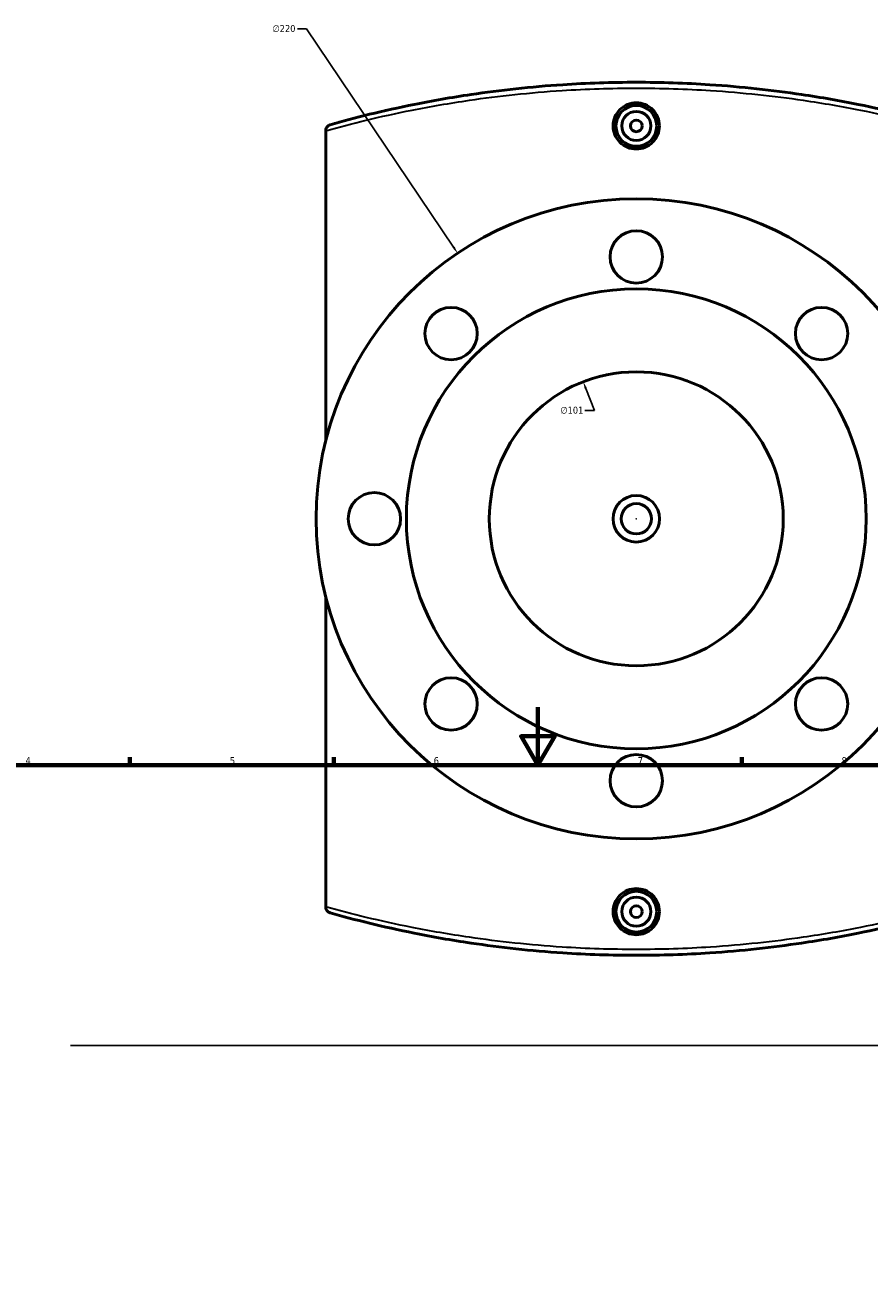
# Model space of a CAD drawing. Header units: millimetres. Extents: x -519 to 1053, y -190 to 828.
# Tile 7 of 9: x 244 to 534, y 402 to 828. Entities that reach past the tile are written whole.
import ezdxf

# ---------------------------------------------------------------- set-up
doc = ezdxf.new("R2010")
doc.units = ezdxf.units.MM
for name, color, linetype, lineweight in [('Border (ANSI)', 7, 'Continuous', 70), ('Dimension (ANSI)', 7, 'Continuous', 25), ('Sketch Geometry (ANSI)', 7, 'Continuous', 25), ('Visible (ANSI)', 7, 'Continuous', 50), ('Visible Narrow (ANSI)', 7, 'Continuous', 35)]:
    doc.layers.add(name, color=color, linetype=linetype, lineweight=lineweight)
doc.styles.add('Note Text (ANSI)', font='tahoma.ttf')
doc.dimstyles.new('Default - mm (ANSI)', dxfattribs={"dimtxt": 2.4, "dimasz": 2.5, "dimexe": 3.175, "dimexo": 1.6002, "dimgap": 0.8, "dimtad": 0, "dimtoh": 1, "dimdec": 0, "dimrnd": 1e-08, "dimzin": 4, "dimdsep": 46, "dimtxsty": 'Note Text (ANSI)', "dimcen": 0.09, "dimdle": 10, "dimclrd": 256, "dimclre": 256, "dimclrt": 5, "dimadec": 1, "dimazin": 1, "dimtfac": 1.27, "dimtofl": 0, "dimtmove": 0, "dimatfit": 3, "dimfxl": 1, "dimtolj": 1, "dimtzin": 4, "dimlwd": -1, "dimlwe": -1, "dimarcsym": 0})

# ---------------------------------------------------------------- blocks, each defined once
blk = doc.blocks.new('Borders Default Border')
at = {"layer": 'Border (ANSI)'}
for p, q in [((280.33, 574), (280.33, 576.8)), ((350.42, 574), (350.42, 576.8)), ((490.58, 574), (490.58, 576.8))]:
    blk.add_line(p, q, dxfattribs=at)
at = {"layer": 'Border (ANSI)', "flags": 128}
for points in [[(420.5, 594), (420.5, 574), (414.73, 584), (426.27, 584), (420.5, 574)], [(20, 20), (20, 574), (821, 574), (821, 20), (20, 20)]]:
    blk.add_lwpolyline(points, dxfattribs=at)
at = {"layer": 'Border (ANSI)', "color": 5, "true_color": 0x0000ff, "char_height": 2.4, "attachment_point": 7, "style": 'Note Text (ANSI)'}
for s, insert in [('4', (244.45, 574.4)), ('5', (314.67, 574.35)), ('6', (384.69, 574.35)), ('7', (454.8, 574.4)), ('8', (524.84, 574.35))]:
    blk.add_mtext(s, dxfattribs=dict(at, insert=insert))
blk = doc.blocks.new('*D7')
at = {"layer": 'Defpoints', "color": 0, "transparency": 16777216}
for p in [(436.07, 705.81), (472.54, 611.62)]:
    blk.add_point(p, dxfattribs=at)
at = {"layer": 'Dimension (ANSI)', "transparency": 16777216}
for p, q in [((439.89, 695.94), (436.97, 703.47)), ((436.65, 695.94), (439.89, 695.94))]:
    blk.add_line(p, q, dxfattribs=at)
blk.add_solid([(437.36, 703.62), (436.59, 703.32), (436.07, 705.81)], dxfattribs=at)
at = {"layer": 'Dimension (ANSI)', "color": 5, "transparency": 16777216, "insert": (428.24, 697.24), "char_height": 2.4, "attachment_point": 1, "style": 'Note Text (ANSI)'}
blk.add_mtext('\\A1;∅101', dxfattribs=at)
blk = doc.blocks.new('*D8')
at = {"layer": 'Defpoints', "color": 0, "transparency": 16777216}
for p in [(392.92, 749.99), (515.7, 567.44)]:
    blk.add_point(p, dxfattribs=at)
at = {"layer": 'Dimension (ANSI)', "transparency": 16777216}
for p, q in [((337.88, 827.1), (341.05, 827.1)), ((341.05, 827.1), (391.52, 752.06)), ((454.22, 658.71), (454.4, 658.71)), ((454.31, 658.62), (454.31, 658.8))]:
    blk.add_line(p, q, dxfattribs=at)
blk.add_solid([(391.87, 752.29), (391.17, 751.83), (392.92, 749.99)], dxfattribs=at)
at = {"layer": 'Dimension (ANSI)', "color": 5, "transparency": 16777216, "insert": (329.33, 828.39), "char_height": 2.4, "attachment_point": 1, "style": 'Note Text (ANSI)'}
blk.add_mtext('\\A1;∅220', dxfattribs=at)

msp = doc.modelspace()

# ---------------------------------------------------------------- linework, layer by layer
at = {"layer": 'Sketch Geometry (ANSI)'}
msp.add_line((259.96, 477.74), (679.75, 477.74), dxfattribs=at)
at = {"layer": 'Visible (ANSI)'}
for p, q in [((347.66, 792.2), (347.66, 792.07)), ((347.66, 685.65), (347.66, 792.07)), ((347.66, 525.36), (347.66, 631.77)), ((347.66, 525.36), (347.66, 525.22))]:
    msp.add_line(p, q, dxfattribs=at)
for centre, radius in [((454.31, 793.71), 7), ((454.31, 793.71), 5), ((454.31, 793.71), 2), ((454.31, 658.71), 110), ((454.31, 748.71), 9), ((454.31, 658.71), 79), ((390.67, 722.35), 9), ((517.95, 722.35), 9), ((454.31, 658.71), 50.5), ((364.31, 658.71), 9), ((454.31, 658.71), 8), ((454.31, 658.71), 5.2), ((390.67, 595.07), 9), ((517.95, 595.07), 9), ((454.31, 568.71), 9), ((454.31, 523.71), 7), ((454.31, 523.71), 5), ((454.31, 523.71), 2)]:
    msp.add_circle(centre, radius, dxfattribs=at)
for points, knots in [([(559.5, 794.13), (551.11, 796.5), (541.36, 798.95), (524.4, 802.36), (517.88, 803.51), (501.07, 806.01), (490.46, 807.17), (471.26, 808.43), (462.79, 808.71), (454.31, 808.71), (445.83, 808.71), (437.35, 808.43), (418.15, 807.17), (407.55, 806.01), (390.74, 803.51), (384.22, 802.36), (367.25, 798.95), (357.51, 796.5), (349.11, 794.13)], [4.844124, 4.844124, 4.844124, 4.844124, 8.750625, 8.750625, 10.990602, 10.990602, 14.299453, 14.299453, 16.829693, 16.829693, 16.829693, 19.359933, 19.359933, 22.668782, 22.668782, 24.908756, 24.908756, 28.815389, 28.815389, 28.815389, 28.815389]), ([(462.26, 793.71), (462.26, 792.72), (462.05, 791.65), (461.24, 789.7), (460.63, 788.81), (459.22, 787.4), (458.32, 786.79), (456.37, 785.98), (455.3, 785.79), (453.31, 785.79), (452.25, 785.98), (450.29, 786.79), (449.4, 787.4), (447.99, 788.81), (447.37, 789.7), (446.56, 791.65), (446.36, 792.72), (446.36, 793.71), (446.36, 794.71), (446.56, 795.77), (447.37, 797.73), (447.99, 798.62), (449.4, 800.03), (450.29, 800.63), (452.25, 801.44), (453.31, 801.64), (455.3, 801.64), (456.37, 801.44), (458.32, 800.63), (459.22, 800.03), (460.63, 798.62), (461.24, 797.73), (462.05, 795.77), (462.26, 794.71), (462.26, 793.71)], [2.39244, 2.39244, 2.39244, 2.39244, 2.69158, 2.69158, 2.990719, 2.990719, 3.289689, 3.289689, 3.588659, 3.588659, 3.887629, 3.887629, 4.186599, 4.186599, 4.485739, 4.485739, 4.784879, 4.784879, 4.784879, 5.084019, 5.084019, 5.383159, 5.383159, 5.682129, 5.682129, 5.981099, 5.981099, 6.280069, 6.280069, 6.579039, 6.579039, 6.878179, 6.878179, 7.177319, 7.177319, 7.177319, 7.177319]), ([(347.66, 792.2), (347.66, 792.45), (347.7, 792.7), (347.89, 793.16), (348.02, 793.38), (348.32, 793.7), (348.46, 793.82), (348.77, 794), (348.93, 794.08), (349.11, 794.13), (349.11, 794.13), (349.11, 794.13)], [-0.2701554, -0.2701554, -0.2701554, -0.2701554, -0.1950592, -0.1950592, -0.1151846, -0.1151846, -0.0578645, -0.0578645, 0, 0, 0.0006787, 0.0006787, 0.0006787, 0.0006787]), ([(462.26, 523.71), (462.26, 522.72), (462.05, 521.65), (461.24, 519.7), (460.63, 518.81), (459.22, 517.4), (458.32, 516.79), (456.37, 515.98), (455.3, 515.79), (453.31, 515.79), (452.25, 515.98), (450.29, 516.79), (449.4, 517.4), (447.99, 518.81), (447.37, 519.7), (446.56, 521.65), (446.36, 522.72), (446.36, 524.71), (446.56, 525.77), (447.37, 527.73), (447.99, 528.62), (449.4, 530.03), (450.29, 530.63), (452.25, 531.44), (453.31, 531.64), (455.3, 531.64), (456.37, 531.44), (458.32, 530.63), (459.22, 530.03), (460.63, 528.62), (461.24, 527.73), (462.05, 525.77), (462.26, 524.71), (462.26, 523.71)], [0, 0, 0, 0, 0.29914, 0.29914, 0.59828, 0.59828, 0.89725, 0.89725, 1.19622, 1.19622, 1.49519, 1.49519, 1.79416, 1.79416, 2.0933, 2.0933, 2.39244, 2.39244, 2.69158, 2.69158, 2.990719, 2.990719, 3.289689, 3.289689, 3.588659, 3.588659, 3.887629, 3.887629, 4.186599, 4.186599, 4.485739, 4.485739, 4.784879, 4.784879, 4.784879, 4.784879]), ([(349.11, 523.3), (349.11, 523.3), (349.11, 523.3), (348.93, 523.35), (348.77, 523.42), (348.46, 523.61), (348.32, 523.73), (348.02, 524.04), (347.89, 524.26), (347.7, 524.73), (347.66, 524.97), (347.66, 525.22)], [-0.2702673, -0.2702673, -0.2702673, -0.2702673, -0.2695901, -0.2695901, -0.2118467, -0.2118467, -0.1546466, -0.1546466, -0.0749391, -0.0749391, 0, 0, 0, 0]), ([(349.11, 523.3), (357.51, 520.93), (367.25, 518.48), (384.22, 515.07), (390.74, 513.91), (407.55, 511.42), (418.15, 510.25), (437.35, 509), (445.83, 508.71), (454.31, 508.71), (462.79, 508.71), (471.26, 509), (490.46, 510.25), (501.07, 511.42), (517.88, 513.91), (524.4, 515.07), (541.36, 518.48), (551.11, 520.93), (559.5, 523.3)], [3.881225, 3.881225, 3.881225, 3.881225, 7.788103, 7.788103, 10.027839, 10.027839, 13.336688, 13.336688, 15.866858, 15.866858, 15.866858, 18.397027, 18.397027, 21.705876, 21.705876, 23.945612, 23.945612, 27.85249, 27.85249, 27.85249, 27.85249])]:
    msp.add_open_spline(points, degree=3, knots=knots, dxfattribs=at)
at = {"layer": 'Visible Narrow (ANSI)'}
for points, knots in [([(347.66, 792.07), (356.24, 794.47), (366.24, 796.95), (383.57, 800.39), (390.15, 801.54), (407.12, 804.02), (417.82, 805.18), (437.2, 806.43), (445.75, 806.71), (454.31, 806.71), (462.86, 806.71), (471.42, 806.43), (490.8, 805.18), (501.5, 804.02), (518.47, 801.54), (525.05, 800.39), (542.17, 797), (552.01, 794.56), (560.47, 792.2)], [-28.889935, -28.889935, -28.889935, -28.889935, -24.908756, -24.908756, -22.668782, -22.668782, -19.359933, -19.359933, -16.829693, -16.829693, -16.829693, -14.299453, -14.299453, -10.990602, -10.990602, -8.750625, -8.750625, -4.844124, -4.844124, -4.844124, -4.844124]), ([(560.47, 525.22), (552, 522.86), (542.17, 520.43), (525.04, 517.03), (518.46, 515.89), (501.5, 513.4), (490.8, 512.24), (471.42, 510.99), (462.86, 510.71), (454.31, 510.71), (445.75, 510.71), (437.2, 510.99), (417.82, 512.24), (407.12, 513.4), (390.15, 515.89), (383.57, 517.03), (366.24, 520.47), (356.24, 522.96), (347.66, 525.36)], [-27.85249, -27.85249, -27.85249, -27.85249, -23.945612, -23.945612, -21.705876, -21.705876, -18.397027, -18.397027, -15.866858, -15.866858, -15.866858, -13.336688, -13.336688, -10.027839, -10.027839, -7.788103, -7.788103, -3.806679, -3.806679, -3.806679, -3.806679])]:
    msp.add_open_spline(points, degree=3, knots=knots, dxfattribs=at)

# ---------------------------------------------------------------- block references
msp.add_blockref('Borders Default Border', (0, 0))

# ---------------------------------------------------------------- dimensions: what is measured, and where the dimension line sits
at = {"layer": 'Dimension (ANSI)'}
for p1, p2, picture, middle in [((515.7, 567.44), (392.92, 749.99), '*D8', (333.2, 827.1)), ((472.54, 611.62), (436.07, 705.81), '*D7', (432.04, 695.94))]:
    dim = msp.add_diameter_dim_2p(p1=p1, p2=p2, dimstyle='Default - mm (ANSI)', override={"dimgap": 0.8, "dimtih": 1, "dimdec": 0, "dimlfac": 1, "dimtol": 0, "dimlim": 0, "dimtp": 0, "dimtm": 0, "dimtdec": 2}, dxfattribs=at)
    dim.commit()
    dim.dimension.update_dxf_attribs({"geometry": picture, "text_midpoint": middle, "dimtype": 163})

doc.saveas('drawing.dxf')
